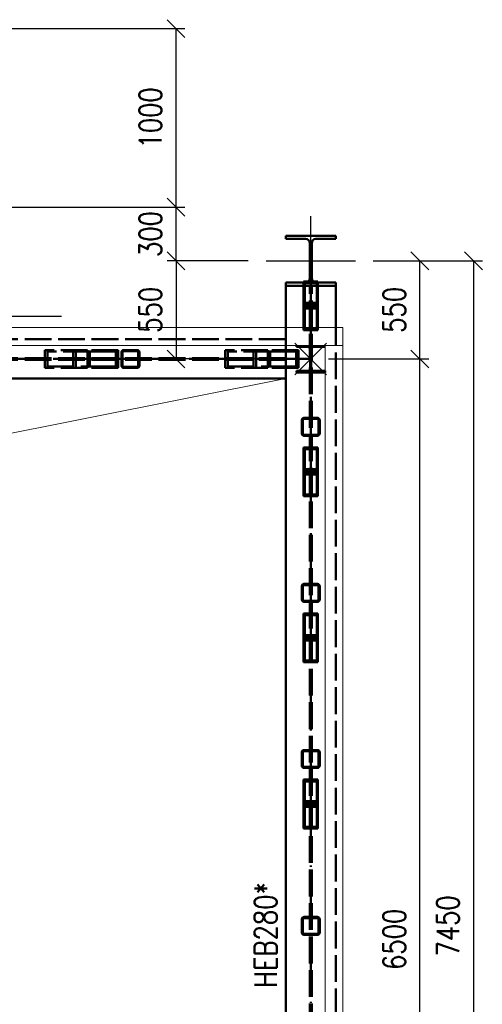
# Paper-space layout 'Layout1' of a CAD drawing. Extents: x -2 to 1033, y -36 to 596.
# Tile 8 of 64: x 227 to 279, y 135 to 245. Entities that reach past the tile are written whole.
import ezdxf

# ---------------------------------------------------------------- set-up
doc = ezdxf.new("R2010")
doc.units = 0
for name, pattern in [('ACAD_ISO02W100', [15, 12, -3]), ('ACAD_ISO04W100', [30.5, 24, -3, 0.5, -3]), ('HP_01_CER_B', [8, 5, -1, 1, -1])]:
    doc.linetypes.add(name, pattern=pattern)
doc.layers.get('0').update_dxf_attribs({"linetype": 'CONTINUOUS'})
doc.layers.get('DEFPOINTS').update_dxf_attribs({"color": 132, "linetype": 'CONTINUOUS'})
for name, color, linetype, lineweight in [('SS_DIAGONÁLY 1', 91, 'CONTINUOUS', 50), ('SS_DIAGONÁLY 2', 93, 'CONTINUOUS', 50), ('SS_DIAGONÁLY 3', 95, 'CONTINUOUS', 50), ('SS_KOTY', 3, 'CONTINUOUS', 25), ('SS_OPLASTENI-PANEL', 63, 'CONTINUOUS', 13), ('SS_OSY_025', 7, 'HP_01_CER_B', 25), ('SS_PODKLADY', 9, 'CONTINUOUS', 13), ('SS_POPIS_PROFILU', 13, 'CONTINUOUS', 25), ('SS_PÁSY', 163, 'CONTINUOUS', 50), ('SS_SLOUPY', 143, 'CONTINUOUS', 50), ('SS_SLOUPY NÁDSTAVBA', 183, 'CONTINUOUS', 50), ('SS_SRAFY', 8, 'CONTINUOUS', 18)]:
    doc.layers.add(name, color=color, linetype=linetype, lineweight=lineweight)
doc.styles.add('ROMANS', font='romans.shx', dxfattribs={"width": 0.8})
doc.styles.add('romans.shx', font='romans.shx', dxfattribs={"height": 5})
doc.dimstyles.new('A-1_(2.5)_50AS', dxfattribs={"dimtxt": 2.5, "dimasz": 2, "dimexe": 1, "dimexo": 2, "dimgap": 0, "dimtad": 0, "dimdec": 1, "dimlfac": 50, "dimrnd": 1, "dimtxsty": 'ROMANS', "dimblk1": 'OBLIQUE', "dimblk2": 'OBLIQUE', "dimsah": 1, "dimcen": 2, "dimclrd": 256, "dimclre": 256, "dimclrt": 256, "dimadec": 1, "dimazin": 2, "dimtfac": 0.714286, "dimtdec": 1, "dimtmove": 0, "dimatfit": 3, "dimldrblk": 'OPEN', "dimfxl": 1, "dimtvp": 1.142857, "dimtfill": 1, "dimtolj": 1, "dimlwd": -1, "dimlwe": -1, "dimarcsym": 0})

# ---------------------------------------------------------------- blocks, each defined once
blk = doc.blocks.new('0KRIZ(Z)')
at = {"color": 0, "linetype": 'ByBlock', "ltscale": 0.5}
for p, q in [((0, -0.5), (0, 0.5)), ((-0.5, 0), (0.5, 0)), ((0, 0), (0, 0, 1))]:
    blk.add_line(p, q, dxfattribs=at)
blk = doc.blocks.new('_Oblique')
at = {"color": 0, "linetype": 'ByBlock', "lineweight": -2}
blk.add_line((-0.5, -0.5), (0.5, 0.5), dxfattribs=at)
blk = doc.blocks.new('*D29')
at = {"layer": 'DEFPOINTS', "color": 0, "transparency": 16777216}
for p in [(259.85, 207.42), (272.07, 207.42), (259.85, 77.42)]:
    blk.add_point(p, dxfattribs=at)
at = {"layer": 'SS_KOTY', "transparency": 16777216}
for p, q in [((261.85, 207.42), (273.07, 207.42)), ((272.07, 77.42), (272.07, 207.42)), ((261.85, 77.42), (273.07, 77.42))]:
    blk.add_line(p, q, dxfattribs=at)
at = {"layer": 'SS_KOTY', "transparency": 16777216, "xscale": 2, "yscale": 2, "zscale": 2}
for p, rotation in [((272.07, 207.42), 90), ((272.07, 77.42), 270)]:
    blk.add_blockref('_Oblique', p, dxfattribs=dict(at, rotation=rotation))
at = {"layer": 'SS_KOTY', "transparency": 16777216, "insert": (269.21, 142.42), "char_height": 2.5, "attachment_point": 5, "rotation": 90, "style": 'ROMANS', "bg_fill": 3, "box_fill_scale": 1.1, "bg_fill_color": 256, "bg_fill_true_color": 13158600, "bg_fill_transparency": 0}
blk.add_mtext('\\A1;6500', dxfattribs=at)
blk = doc.blocks.new('_OPEN')
at = {"color": 0, "linetype": 'ByBlock'}
for p, q in [((-1, 0.167), (0, 0)), ((0, 0), (-1, -0.167)), ((0, 0), (-1, 0))]:
    blk.add_line(p, q, dxfattribs=at)
blk = doc.blocks.new('*D30')
at = {"layer": 'DEFPOINTS', "color": 0, "transparency": 16777216}
for p in [(264.85, 218.42, 5936), (272.07, 218.42), (259.85, 207.42)]:
    blk.add_point(p, dxfattribs=at)
at = {"layer": 'SS_KOTY', "transparency": 16777216}
for p, q in [((266.85, 218.42), (273.07, 218.42)), ((272.07, 207.42), (272.07, 218.42)), ((261.85, 207.42), (273.07, 207.42))]:
    blk.add_line(p, q, dxfattribs=at)
at = {"layer": 'SS_KOTY', "transparency": 16777216, "xscale": 2, "yscale": 2, "zscale": 2}
for p, rotation in [((272.07, 218.42), 90), ((272.07, 207.42), 270)]:
    blk.add_blockref('_Oblique', p, dxfattribs=dict(at, rotation=rotation))
at = {"layer": 'SS_KOTY', "transparency": 16777216, "insert": (269.21, 212.92), "char_height": 2.5, "attachment_point": 5, "rotation": 90, "style": 'ROMANS', "bg_fill": 3, "box_fill_scale": 1.1, "bg_fill_color": 256, "bg_fill_true_color": 13158600, "bg_fill_transparency": 0}
blk.add_mtext('\\A1;550', dxfattribs=at)
blk = doc.blocks.new('*D31')
at = {"layer": 'DEFPOINTS', "color": 0, "transparency": 16777216}
for p in [(264.85, 218.42, 5936), (264.85, 69.42), (278.07, 69.42)]:
    blk.add_point(p, dxfattribs=at)
at = {"layer": 'SS_KOTY', "transparency": 16777216}
for p, q in [((266.85, 218.42), (279.07, 218.42)), ((278.07, 218.42), (278.07, 69.42)), ((266.85, 69.42), (279.07, 69.42))]:
    blk.add_line(p, q, dxfattribs=at)
at = {"layer": 'SS_KOTY', "transparency": 16777216, "xscale": 2, "yscale": 2, "zscale": 2}
for p, rotation in [((278.07, 218.42), 90), ((278.07, 69.42), 270)]:
    blk.add_blockref('_Oblique', p, dxfattribs=dict(at, rotation=rotation))
at = {"layer": 'SS_KOTY', "transparency": 16777216, "insert": (275.21, 143.92), "char_height": 2.5, "attachment_point": 5, "rotation": 90, "style": 'ROMANS', "bg_fill": 3, "box_fill_scale": 1.1, "bg_fill_color": 256, "bg_fill_true_color": 13158600, "bg_fill_transparency": 0}
blk.add_mtext('\\A1;7450', dxfattribs=at)
blk = doc.blocks.new('*D41')
at = {"layer": 'DEFPOINTS', "color": 0, "transparency": 16777216}
for p in [(194.52, 224.42, -5943.8), (244.75, 224.42), (254.85, 218.42, 5936)]:
    blk.add_point(p, dxfattribs=at)
at = {"layer": 'SS_KOTY', "transparency": 16777216}
for p, q in [((196.52, 224.42), (245.75, 224.42)), ((244.75, 218.42), (244.75, 224.42)), ((252.85, 218.42), (243.75, 218.42))]:
    blk.add_line(p, q, dxfattribs=at)
at = {"layer": 'SS_KOTY', "transparency": 16777216, "xscale": 2, "yscale": 2, "zscale": 2}
for p, rotation in [((244.75, 224.42), 90), ((244.75, 218.42), 270)]:
    blk.add_blockref('_Oblique', p, dxfattribs=dict(at, rotation=rotation))
at = {"layer": 'SS_KOTY', "transparency": 16777216, "insert": (241.89, 221.42), "char_height": 2.5, "attachment_point": 5, "rotation": 90, "style": 'ROMANS', "bg_fill": 3, "box_fill_scale": 1.1, "bg_fill_color": 256, "bg_fill_true_color": 13158600, "bg_fill_transparency": 0}
blk.add_mtext('\\A1;300', dxfattribs=at)
blk = doc.blocks.new('*D42')
at = {"layer": 'DEFPOINTS', "color": 0, "transparency": 16777216}
for p in [(194.52, 244.42, -5943.8), (244.75, 244.42), (194.52, 224.42, -5943.8)]:
    blk.add_point(p, dxfattribs=at)
at = {"layer": 'SS_KOTY', "transparency": 16777216}
for p, q in [((196.52, 244.42), (245.75, 244.42)), ((244.75, 224.42), (244.75, 244.42)), ((196.52, 224.42), (245.75, 224.42))]:
    blk.add_line(p, q, dxfattribs=at)
at = {"layer": 'SS_KOTY', "transparency": 16777216, "xscale": 2, "yscale": 2, "zscale": 2}
for p, rotation in [((244.75, 244.42), 90), ((244.75, 224.42), 270)]:
    blk.add_blockref('_Oblique', p, dxfattribs=dict(at, rotation=rotation))
at = {"layer": 'SS_KOTY', "transparency": 16777216, "insert": (241.89, 234.42), "char_height": 2.5, "attachment_point": 5, "rotation": 90, "style": 'ROMANS', "bg_fill": 3, "box_fill_scale": 1.1, "bg_fill_color": 256, "bg_fill_true_color": 13158600, "bg_fill_transparency": 0}
blk.add_mtext('\\A1;1000', dxfattribs=at)
blk = doc.blocks.new('*D43')
at = {"layer": 'DEFPOINTS', "color": 0, "transparency": 16777216}
for p in [(254.85, 218.42, 5936), (244.75, 207.42), (259.85, 207.42)]:
    blk.add_point(p, dxfattribs=at)
at = {"layer": 'SS_KOTY', "transparency": 16777216}
for p, q in [((252.85, 218.42), (243.75, 218.42)), ((244.75, 218.42), (244.75, 207.42)), ((257.85, 207.42), (243.75, 207.42))]:
    blk.add_line(p, q, dxfattribs=at)
at = {"layer": 'SS_KOTY', "transparency": 16777216, "xscale": 2, "yscale": 2, "zscale": 2}
for p, rotation in [((244.75, 218.42), 90), ((244.75, 207.42), 270)]:
    blk.add_blockref('_Oblique', p, dxfattribs=dict(at, rotation=rotation))
at = {"layer": 'SS_KOTY', "transparency": 16777216, "insert": (241.89, 212.92), "char_height": 2.5, "attachment_point": 5, "rotation": 90, "style": 'ROMANS', "bg_fill": 3, "box_fill_scale": 1.1, "bg_fill_color": 256, "bg_fill_true_color": 13158600, "bg_fill_transparency": 0}
blk.add_mtext('\\A1;550', dxfattribs=at)

psp = doc.layouts.get("Layout1")

# ---------------------------------------------------------------- linework, layer by layer
at = {"layer": 'SS_DIAGONÁLY 1', "color": 3, "linetype": 'ACAD_ISO02W100', "ltscale": 0.25}
for p, q in [((238.6468, 206.6641), (238.6468, 208.1841)), ((238.7668, 208.1841), (238.7668, 206.6641)), ((258.8468, 200.5841), (258.8468, 199.0641)), ((258.9668, 199.0641), (258.9668, 200.5841)), ((258.8468, 181.9841), (258.8468, 180.4641)), ((258.9668, 180.4641), (258.9668, 181.9841)), ((258.8468, 163.3841), (258.8468, 161.8641)), ((258.9668, 161.8641), (258.9668, 163.3841)), ((258.8468, 144.6841), (258.8468, 143.1641)), ((258.9668, 143.1641), (258.9668, 144.6841))]:
    psp.add_line(p, q, dxfattribs=at)
at = {"layer": 'SS_DIAGONÁLY 1', "color": 7, "linetype": 'ACAD_ISO04W100', "ltscale": 0.25}
psp.add_line((239.6468, 207.4241), (239.6468, 207.4241), dxfattribs=at)
at = {"layer": 'SS_DIAGONÁLY 1', "color": 3, "linetype": 'ACAD_ISO02W100', "ltscale": 0.25}
for centre, start, end in [((238.8868, 208.1841), 90, 180), ((238.8868, 206.6641), 180, 270), ((259.0868, 200.5841), 90, 180), ((259.0868, 199.0641), 180, 270), ((259.0868, 181.9841), 90, 180), ((259.0868, 180.4641), 180, 270), ((259.0868, 163.3841), 90, 180), ((259.0868, 161.8641), 180, 270), ((259.0868, 144.6841), 90, 180), ((259.0868, 143.1641), 180, 270)]:
    psp.add_arc(centre, 0.24, start, end, dxfattribs=at)
at = {"layer": 'SS_DIAGONÁLY 1', "color": 3, "linetype": 'ACAD_ISO02W100', "ltscale": 0.25, "extrusion": (0, 0, -1)}
psp.add_arc((-238.8868, 208.1841), 0.12, 0, 90, dxfattribs=at)
at = {"layer": 'SS_DIAGONÁLY 1', "color": 3, "linetype": 'ACAD_ISO02W100', "ltscale": 0.25, "extrusion": (3.03165e-13, 1.25575e-13, -1)}
psp.add_arc((-238.8868, 206.6641), 0.12, 270, 0, dxfattribs=at)
at = {"layer": 'SS_DIAGONÁLY 1', "color": 3, "linetype": 'ACAD_ISO02W100', "ltscale": 0.25, "extrusion": (-1.51582e-13, 6.27875e-14, -1)}
for centre in [(-259.0868, 200.5841), (-259.0868, 181.9841), (-259.0868, 163.3841), (-259.0868, 144.6841)]:
    psp.add_arc(centre, 0.12, 0, 90, dxfattribs=at)
at = {"layer": 'SS_DIAGONÁLY 1', "color": 3, "linetype": 'ACAD_ISO02W100', "ltscale": 0.25, "extrusion": (1.51582e-13, 6.27875e-14, -1)}
for centre in [(-259.0868, 199.0641), (-259.0868, 180.4641), (-259.0868, 161.8641), (-259.0868, 143.1641)]:
    psp.add_arc(centre, 0.12, 270, 0, dxfattribs=at)
at = {"layer": 'SS_DIAGONÁLY 2', "color": 3, "linetype": 'ACAD_ISO02W100', "ltscale": 0.25}
for p, q in [((259.0468, 197.5142), (259.0468, 197.3182)), ((259.0468, 197.3182), (259.0468, 194.9006)), ((259.1668, 197.3182), (259.1668, 195.0966)), ((259.0468, 194.9006), (259.0468, 192.0589)), ((259.1668, 195.0966), (259.1668, 192.255)), ((259.0468, 178.9142), (259.0468, 178.7182)), ((259.0468, 178.7182), (259.0468, 176.3006)), ((259.1668, 178.7182), (259.1668, 176.4966)), ((259.1668, 176.4966), (259.1668, 173.655)), ((259.0468, 176.3006), (259.0468, 173.4589)), ((259.0468, 160.307), (259.0468, 157.6933)), ((259.1668, 160.1109), (259.1668, 157.8893)), ((259.1668, 157.8893), (259.1668, 155.0165)), ((259.0468, 157.6933), (259.0468, 154.8198))]:
    psp.add_line(p, q, dxfattribs=at)
at = {"layer": 'SS_DIAGONÁLY 3', "color": 3, "linetype": 'ACAD_ISO02W100', "ltscale": 0.25}
for p, q in [((234.8379, 208.4241), (230.0685, 208.4241)), ((230.0685, 208.4241), (230.0685, 206.4241)), ((235.1136, 208.2641), (230.3441, 208.2641)), ((230.3441, 208.2641), (230.3441, 206.5841)), ((233.2383, 208.2641), (233.2383, 206.5841)), ((233.514, 208.4241), (233.514, 206.4241)), ((238.2834, 208.4241), (234.8379, 208.4241)), ((234.8379, 206.4241), (234.8379, 208.4241)), ((238.0077, 208.2641), (235.1136, 208.2641)), ((235.1136, 206.5841), (235.1136, 208.2641)), ((238.0077, 206.5841), (238.0077, 208.2641)), ((238.2834, 206.4241), (238.2834, 208.4241)), ((234.8379, 206.4241), (230.0685, 206.4241)), ((230.3441, 206.5841), (235.1136, 206.5841)), ((238.2834, 206.4241), (234.8379, 206.4241)), ((235.1136, 206.5841), (238.0077, 206.5841))]:
    psp.add_line(p, q, dxfattribs=at)
at = {"layer": 'SS_DIAGONÁLY 3', "color": 7, "linetype": 'ACAD_ISO04W100', "ltscale": 0.25}
psp.add_line((239.6468, 207.4241), (231.7912, 207.4241), dxfattribs=at)
at = {"layer": 'SS_PODKLADY', "elevation": -5936}
psp.add_lwpolyline([(60.6468, 79.6241), (76.6128, 169.3001), (257.0468, 205.2241)], dxfattribs=at)
at = {"layer": 'SS_PÁSY', "color": 1, "linetype": 'Continuous', "ltscale": 0.25}
for p in [(60.6468, 205.2241), (257.0468, 79.6241)]:
    psp.add_line(p, (257.0468, 205.2241), dxfattribs=at)
at = {"layer": 'SS_SLOUPY', "color": 1, "linetype": 'Continuous', "ltscale": 0.25}
for p, q in [((262.6468, 221.2241), (257.0468, 221.2241)), ((257.0468, 220.8641), (257.0468, 221.2241)), ((257.0468, 220.8641), (259.2618, 220.8641)), ((260.4318, 220.8641), (262.6468, 220.8641)), ((262.6468, 220.8641), (262.6468, 221.2241))]:
    psp.add_line(p, q, dxfattribs=at)
at = {"layer": 'SS_SLOUPY', "color": 1, "linetype": 'Continuous', "ltscale": 0.25, "extrusion": (0, 0, -1)}
for centre, start, end in [((-259.2618, 220.3841), 90, 180), ((-260.4318, 220.3841), 0, 90)]:
    psp.add_arc(centre, 0.48, start, end, dxfattribs=at)

# ---------------------------------------------------------------- block references
at = {"layer": 'SS_OSY_025', "xscale": 10, "yscale": 10}
psp.add_blockref('0KRIZ(Z)', (259.8468, 218.4241, 5936), dxfattribs=at)
at = {"layer": 'SS_OSY_025', "xscale": 5, "yscale": 5, "rotation": 45}
psp.add_blockref('0KRIZ(Z)', (259.8468, 207.4241), dxfattribs=at)

# ---------------------------------------------------------------- texts
at = {"layer": 'SS_POPIS_PROFILU', "color": 2, "style": 'romans.shx', "width": 0.8}
psp.add_text('HEB280*', height=2.5, rotation=90, dxfattribs=at).set_placement((256.0368, 136.9805))

# ---------------------------------------------------------------- next in the draw order: dimensions: what is measured, and where the dimension line sits
at = {"layer": 'SS_KOTY'}
dim = psp.add_linear_dim(base=(244.7519, 224.4241), p1=(254.8468, 218.4241, 5936), p2=(194.5232, 224.4241, -5943.8), angle=90, dimstyle='A-1_(2.5)_50AS', dxfattribs=at)
dim.commit()
dim.dimension.update_dxf_attribs({"geometry": '*D41', "text_midpoint": (241.8948, 221.4241)})
dim = psp.add_linear_dim(base=(272.0652, 207.4241), p1=(259.8468, 77.4241), p2=(259.8468, 207.4241), angle=90, dimstyle='A-1_(2.5)_50AS', override={"dimtmove": 1}, dxfattribs=at)
dim.commit()
dim.dimension.update_dxf_attribs({"geometry": '*D29', "text_midpoint": (269.2081, 142.4241)})

# ---------------------------------------------------------------- next in the draw order: linework, layer by layer
at = {"layer": 'SS_DIAGONÁLY 1', "color": 3, "linetype": 'ACAD_ISO02W100', "ltscale": 0.25}
for p, q in [((259.0868, 200.8241), (260.6068, 200.8241)), ((260.6068, 200.7041), (259.0868, 200.7041)), ((260.7268, 200.5841), (260.7268, 199.0641)), ((260.8468, 199.0641), (260.8468, 200.5841)), ((259.0868, 198.9441), (260.6068, 198.9441)), ((260.6068, 198.8241), (259.0868, 198.8241)), ((259.0868, 182.2241), (260.6068, 182.2241)), ((260.6068, 182.1041), (259.0868, 182.1041)), ((260.7268, 181.9841), (260.7268, 180.4641)), ((260.8468, 180.4641), (260.8468, 181.9841)), ((259.0868, 180.3441), (260.6068, 180.3441)), ((260.6068, 180.2241), (259.0868, 180.2241)), ((259.0868, 163.6241), (260.6068, 163.6241)), ((260.6068, 163.5041), (259.0868, 163.5041)), ((260.7268, 163.3841), (260.7268, 161.8641)), ((260.8468, 161.8641), (260.8468, 163.3841)), ((259.0868, 161.7441), (260.6068, 161.7441)), ((260.6068, 161.6241), (259.0868, 161.6241)), ((259.0868, 144.9241), (260.6068, 144.9241)), ((260.6068, 144.8041), (259.0868, 144.8041)), ((260.7268, 144.6841), (260.7268, 143.1641)), ((260.8468, 143.1641), (260.8468, 144.6841)), ((259.0868, 143.0441), (260.6068, 143.0441)), ((260.6068, 142.9241), (259.0868, 142.9241))]:
    psp.add_line(p, q, dxfattribs=at)
at = {"layer": 'SS_DIAGONÁLY 1', "color": 7, "linetype": 'ACAD_ISO04W100', "ltscale": 0.25}
for p, q in [((259.8468, 199.8241), (259.8468, 199.8241)), ((259.8468, 181.2241), (259.8468, 181.2241)), ((259.8468, 162.6241), (259.8468, 162.6241)), ((259.8468, 143.9241), (259.8468, 143.9241))]:
    psp.add_line(p, q, dxfattribs=at)
at = {"layer": 'SS_DIAGONÁLY 1', "color": 3, "linetype": 'ACAD_ISO02W100', "ltscale": 0.25}
for centre, start, end in [((260.6068, 200.5841), 0, 90), ((260.6068, 199.0641), 270, 0), ((260.6068, 181.9841), 0, 90), ((260.6068, 180.4641), 270, 0), ((260.6068, 163.3841), 0, 90), ((260.6068, 161.8641), 270, 0), ((260.6068, 144.6841), 0, 90), ((260.6068, 143.1641), 270, 0)]:
    psp.add_arc(centre, 0.24, start, end, dxfattribs=at)
at = {"layer": 'SS_DIAGONÁLY 1', "color": 3, "linetype": 'ACAD_ISO02W100', "ltscale": 0.25, "extrusion": (6.27875e-14, 1.51582e-13, -1)}
for centre in [(-260.6068, 200.5841), (-260.6068, 181.9841), (-260.6068, 163.3841), (-260.6068, 144.6841)]:
    psp.add_arc(centre, 0.12, 90, 180, dxfattribs=at)
at = {"layer": 'SS_DIAGONÁLY 1', "color": 3, "linetype": 'ACAD_ISO02W100', "ltscale": 0.25, "extrusion": (-6.27875e-14, 1.51582e-13, -1)}
for centre in [(-260.6068, 199.0641), (-260.6068, 180.4641), (-260.6068, 161.8641), (-260.6068, 143.1641)]:
    psp.add_arc(centre, 0.12, 180, 270, dxfattribs=at)
at = {"layer": 'SS_DIAGONÁLY 2', "color": 7, "linetype": 'ACAD_ISO04W100', "ltscale": 0.25}
for p, q in [((259.8468, 199.8241), (259.8468, 193.3657)), ((259.8468, 181.2241), (259.8468, 174.7657)), ((259.8468, 162.6241), (259.8468, 156.131))]:
    psp.add_line(p, q, dxfattribs=at)
at = {"layer": 'SS_DIAGONÁLY 2', "color": 3, "linetype": 'ACAD_ISO02W100', "ltscale": 0.25}
for p, q in [((260.6468, 197.5142), (259.0468, 197.5142)), ((260.6468, 194.9006), (260.6468, 197.5142)), ((260.5268, 197.3182), (259.1668, 197.3182)), ((260.5268, 195.0966), (260.5268, 197.3182)), ((260.6468, 194.9006), (259.0468, 194.9006)), ((259.0468, 194.6726), (260.6468, 194.6726)), ((260.5268, 195.0966), (259.1668, 195.0966)), ((259.1668, 194.4765), (260.5268, 194.4765)), ((260.5268, 192.255), (260.5268, 195.0966)), ((260.6468, 192.0589), (260.6468, 194.9006)), ((259.0468, 192.0589), (260.6468, 192.0589)), ((259.1668, 192.255), (260.5268, 192.255)), ((260.6468, 178.9142), (259.0468, 178.9142)), ((260.5268, 178.7182), (259.1668, 178.7182)), ((260.5268, 176.4966), (260.5268, 178.7182)), ((260.6468, 176.3006), (260.6468, 178.9142)), ((260.5268, 176.4966), (259.1668, 176.4966)), ((260.5268, 173.655), (260.5268, 176.4966)), ((260.6468, 176.3006), (259.0468, 176.3006)), ((259.0468, 176.0726), (260.6468, 176.0726)), ((259.1668, 175.8765), (260.5268, 175.8765)), ((260.6468, 173.4589), (260.6468, 176.3006)), ((259.0468, 173.4589), (260.6468, 173.4589)), ((259.1668, 173.655), (260.5268, 173.655)), ((260.6468, 160.307), (259.0468, 160.307)), ((260.5268, 160.1109), (259.1668, 160.1109)), ((260.5268, 157.8893), (260.5268, 160.1109)), ((260.6468, 157.6933), (260.6468, 160.307)), ((260.5268, 157.8893), (259.1668, 157.8893)), ((260.5268, 155.0165), (260.5268, 157.8893)), ((260.6468, 157.6933), (259.0468, 157.6933)), ((259.0468, 157.4422), (260.6468, 157.4422)), ((259.1668, 157.2456), (260.5268, 157.2456)), ((260.6468, 154.8198), (260.6468, 157.6933)), ((259.0468, 154.8198), (260.6468, 154.8198)), ((259.1668, 155.0165), (260.5268, 155.0165))]:
    psp.add_line(p, q, dxfattribs=at)
at = {"layer": 'SS_POPIS_PROFILU', "color": 13}
psp.add_lwpolyline([(170.3343, 217.2446), (200.3029, 212.2054), (231.922, 212.2054)], dxfattribs=at)

# ---------------------------------------------------------------- next in the draw order: dimensions: what is measured, and where the dimension line sits
at = {"layer": 'SS_KOTY'}
for base, p1, p2, picture, middle in [((244.7519, 244.4241), (194.5232, 224.4241, -5943.8), (194.5232, 244.4241, -5943.8), '*D42', (241.8948, 234.4241)), ((272.0652, 218.4241), (259.8468, 207.4241), (264.8468, 218.4241, 5936), '*D30', (269.2081, 212.9241))]:
    dim = psp.add_linear_dim(base=base, p1=p1, p2=p2, angle=90, dimstyle='A-1_(2.5)_50AS', override={"dimtmove": 1}, dxfattribs=at)
    dim.commit()
    dim.dimension.update_dxf_attribs({"geometry": picture, "text_midpoint": middle})

# ---------------------------------------------------------------- next in the draw order: linework, layer by layer
at = {"layer": 'SS_DIAGONÁLY 2', "color": 3, "linetype": 'ACAD_ISO02W100', "ltscale": 0.25}
for p, q in [((260.5268, 215.6241), (260.5268, 215.9182)), ((260.5268, 213.6966), (260.5268, 215.6241)), ((260.6468, 213.5006), (260.6468, 215.9841)), ((260.5268, 210.855), (260.5268, 213.6966)), ((260.6468, 210.6589), (260.6468, 213.5006))]:
    psp.add_line(p, q, dxfattribs=at)
at = {"layer": 'SS_DIAGONÁLY 2', "color": 1, "linetype": 'Continuous', "ltscale": 0.25}
psp.add_line((260.6468, 215.9841), (260.6468, 216.1142), dxfattribs=at)
at = {"layer": 'SS_OPLASTENI-PANEL', "color": 9, "linetype": 'Continuous', "ltscale": 0.25}
for p, q in [((263.4468, 208.9441), (263.4468, 210.9441)), ((261.4468, 206.0841), (261.4468, 208.9441)), ((263.4468, 75.9041), (263.4468, 208.9441)), ((261.4468, 78.9441), (261.4468, 205.9041))]:
    psp.add_line(p, q, dxfattribs=at)
at = {"layer": 'SS_PÁSY', "color": 1, "linetype": 'Continuous', "ltscale": 0.25}
psp.add_line((262.6468, 210.9441), (262.6468, 215.6241), dxfattribs=at)
at = {"layer": 'SS_PÁSY', "color": 3, "linetype": 'ACAD_ISO02W100', "ltscale": 0.25}
psp.add_line((262.6468, 73.9041), (262.6468, 210.9441), dxfattribs=at)
at = {"layer": 'SS_SLOUPY', "color": 1, "linetype": 'Continuous', "ltscale": 0.25}
for p, q in [((262.6468, 215.9841), (260.4318, 215.9841)), ((262.6468, 215.6241), (262.6468, 215.9841))]:
    psp.add_line(p, q, dxfattribs=at)
at = {"layer": 'SS_SLOUPY NÁDSTAVBA', "color": 1, "linetype": 'Continuous', "ltscale": 0.25}
psp.add_line((261.4468, 205.9041), (261.4468, 206.0841), dxfattribs=at)

# ---------------------------------------------------------------- next in the draw order: dimensions: what is measured, and where the dimension line sits
at = {"layer": 'SS_KOTY'}
dim = psp.add_linear_dim(base=(244.7519, 207.4241), p1=(254.8468, 218.4241, 5936), p2=(259.8468, 207.4241), angle=90, dimstyle='A-1_(2.5)_50AS', dxfattribs=at)
dim.commit()
dim.dimension.update_dxf_attribs({"geometry": '*D43', "text_midpoint": (241.8948, 212.9241)})
dim = psp.add_linear_dim(base=(278.0652, 69.4241), p1=(264.8468, 218.4241, 5936), p2=(264.8468, 69.4241), angle=90, dimstyle='A-1_(2.5)_50AS', override={"dimtmove": 1}, dxfattribs=at)
dim.commit()
dim.dimension.update_dxf_attribs({"geometry": '*D31', "text_midpoint": (275.2081, 143.9241)})

# ---------------------------------------------------------------- next in the draw order: hatches: boundary and pattern name
at = {"layer": 'SS_SRAFY'}
h = psp.add_hatch(dxfattribs=at)
h.set_pattern_fill('ANSI31', color=5, scale=0.02, style=0)
h.set_pattern_definition([(45, (57.84679, 35.42408), (-0.04490128, 0.04490128), [])])
h.paths.add_polyline_path([(258.2468, 205.9041), (261.4468, 205.9041), (261.4468, 206.0841), (260.2068, 206.0841, -0.41421356), (259.9068, 206.3841), (259.9068, 208.4641, -0.41421356), (260.2068, 208.7641), (261.4468, 208.7641), (261.4468, 208.9441), (258.2468, 208.9441), (258.2468, 208.7641), (259.4868, 208.7641, -0.41421356), (259.7868, 208.4641), (259.7868, 206.3841, -0.41421356), (259.4868, 206.0841), (258.2468, 206.0841)], flags=0)

# ---------------------------------------------------------------- next in the draw order: linework, layer by layer
at = {"layer": 'SS_DIAGONÁLY 1', "color": 3, "linetype": 'ACAD_ISO02W100', "ltscale": 0.25}
for p, q in [((240.4068, 208.4241), (238.8868, 208.4241)), ((238.8868, 208.3041), (240.4068, 208.3041)), ((240.5268, 206.6641), (240.5268, 208.1841)), ((240.6468, 208.1841), (240.6468, 206.6641)), ((240.4068, 206.5441), (238.8868, 206.5441)), ((240.4068, 206.4241), (238.8868, 206.4241))]:
    psp.add_line(p, q, dxfattribs=at)
for centre, start, end in [((240.4068, 208.1841), 0, 90), ((240.4068, 206.6641), 270, 0)]:
    psp.add_arc(centre, 0.24, start, end, dxfattribs=at)
at = {"layer": 'SS_DIAGONÁLY 1', "color": 3, "linetype": 'ACAD_ISO02W100', "ltscale": 0.25, "extrusion": (0, 0, -1)}
psp.add_arc((-240.4068, 208.1841), 0.12, 90, 180, dxfattribs=at)
at = {"layer": 'SS_DIAGONÁLY 1', "color": 3, "linetype": 'ACAD_ISO02W100', "ltscale": 0.25, "extrusion": (-1.25575e-13, 3.03165e-13, -1)}
psp.add_arc((-240.4068, 206.6641), 0.12, 180, 270, dxfattribs=at)
at = {"layer": 'SS_DIAGONÁLY 2', "color": 7, "linetype": 'ACAD_ISO04W100', "ltscale": 0.25}
psp.add_line((259.8468, 218.4241), (259.8468, 211.9657), dxfattribs=at)
at = {"layer": 'SS_DIAGONÁLY 2', "color": 1, "linetype": 'Continuous', "ltscale": 0.25}
for p, q in [((259.5759, 216.1142), (259.0468, 216.1142)), ((259.0468, 216.1142), (259.0468, 215.9841)), ((260.6468, 216.1142), (260.1176, 216.1142))]:
    psp.add_line(p, q, dxfattribs=at)
at = {"layer": 'SS_DIAGONÁLY 2', "color": 3, "linetype": 'ACAD_ISO02W100', "ltscale": 0.25}
for p, q in [((259.0468, 215.9841), (259.0468, 213.5006)), ((260.5268, 215.9182), (259.1668, 215.9182)), ((259.1668, 215.9182), (259.1668, 215.6241)), ((259.1668, 215.6241), (259.1668, 213.6966)), ((260.1176, 216.1142), (259.5759, 216.1142)), ((260.6468, 213.5006), (259.0468, 213.5006)), ((259.0468, 213.5006), (259.0468, 210.6589)), ((259.0468, 213.2726), (260.6468, 213.2726)), ((260.5268, 213.6966), (259.1668, 213.6966)), ((259.1668, 213.6966), (259.1668, 210.855)), ((259.1668, 213.0765), (260.5268, 213.0765)), ((259.0468, 210.6589), (260.6468, 210.6589)), ((259.1668, 210.855), (260.5268, 210.855))]:
    psp.add_line(p, q, dxfattribs=at)
at = {"layer": 'SS_DIAGONÁLY 3', "color": 3, "linetype": 'ACAD_ISO02W100', "ltscale": 0.25}
for p, q in [((255.0379, 208.4241), (250.2685, 208.4241)), ((250.2685, 208.4241), (250.2685, 206.4241)), ((255.3136, 208.2641), (250.5441, 208.2641)), ((250.5441, 208.2641), (250.5441, 206.5841)), ((253.4383, 208.2641), (253.4383, 206.5841)), ((253.714, 208.4241), (253.714, 206.4241)), ((258.4834, 208.4241), (255.0379, 208.4241)), ((255.0379, 206.4241), (255.0379, 208.4241)), ((257.0468, 208.2641), (255.3136, 208.2641)), ((255.3136, 206.5841), (255.3136, 208.2641)), ((258.2077, 208.2641), (257.0468, 208.2641)), ((258.2077, 206.5841), (258.2077, 208.2641)), ((258.4834, 206.4241), (258.4834, 208.4241)), ((255.0379, 206.4241), (250.2685, 206.4241)), ((250.5441, 206.5841), (255.3136, 206.5841)), ((258.4834, 206.4241), (255.0379, 206.4241)), ((255.3136, 206.5841), (257.0468, 206.5841)), ((257.0468, 206.5841), (258.2077, 206.5841))]:
    psp.add_line(p, q, dxfattribs=at)
at = {"layer": 'SS_DIAGONÁLY 3', "color": 7, "linetype": 'ACAD_ISO04W100', "ltscale": 0.25}
psp.add_line((259.8468, 207.4241), (251.9912, 207.4241), dxfattribs=at)
at = {"layer": 'SS_OPLASTENI-PANEL', "color": 9, "linetype": 'Continuous', "ltscale": 0.25}
for p, q in [((263.4468, 210.9441), (54.2468, 210.9441)), ((56.2468, 208.9441), (263.4468, 208.9441))]:
    psp.add_line(p, q, dxfattribs=at)
at = {"layer": 'SS_PÁSY', "color": 7, "linetype": 'ACAD_ISO04W100', "ltscale": 0.25}
for p, q in [((259.8468, 218.4241), (259.8468, 69.4241)), ((259.8468, 207.4241), (57.8468, 207.4241))]:
    psp.add_line(p, q, dxfattribs=at)
at = {"layer": 'SS_PÁSY', "color": 1, "linetype": 'Continuous', "ltscale": 0.25}
for p, q in [((262.6468, 215.6241), (257.0468, 215.6241)), ((257.0468, 210.9441), (257.0468, 215.6241)), ((257.0468, 205.2241), (257.0468, 208.9441))]:
    psp.add_line(p, q, dxfattribs=at)
at = {"layer": 'SS_PÁSY', "color": 3, "linetype": 'ACAD_ISO02W100', "ltscale": 0.25}
for p, q in [((259.7418, 72.2241), (259.7418, 215.6241)), ((259.9518, 72.2241), (259.9518, 215.6241)), ((257.0468, 209.6241), (257.0468, 210.9441)), ((257.0468, 209.6241), (160.5468, 209.6241)), ((257.0468, 208.9441), (257.0468, 209.6241)), ((257.0468, 207.5191), (60.6468, 207.5191)), ((257.0468, 207.3291), (60.6468, 207.3291))]:
    psp.add_line(p, q, dxfattribs=at)
at = {"layer": 'SS_SLOUPY', "color": 1, "linetype": 'Continuous', "ltscale": 0.25}
for p, q in [((259.7418, 216.4641), (259.7418, 220.3841)), ((259.9518, 216.4641), (259.9518, 220.3841)), ((259.2618, 215.9841), (257.0468, 215.9841)), ((257.0468, 215.6241), (257.0468, 215.9841))]:
    psp.add_line(p, q, dxfattribs=at)
at = {"layer": 'SS_SLOUPY', "color": 7, "linetype": 'ACAD_ISO04W100', "ltscale": 0.25}
psp.add_line((259.8468, 218.4241), (259.8468, 218.4241), dxfattribs=at)
at = {"layer": 'SS_SLOUPY', "color": 1, "linetype": 'Continuous', "ltscale": 0.25, "extrusion": (0, 0, -1)}
for centre, start, end in [((-259.2618, 216.4641), 180, 270), ((-260.4318, 216.4641), 270, 0)]:
    psp.add_arc(centre, 0.48, start, end, dxfattribs=at)
at = {"layer": 'SS_SLOUPY NÁDSTAVBA', "color": 1, "linetype": 'Continuous', "ltscale": 0.25}
for p, q in [((258.2468, 208.9441), (258.2468, 208.7641)), ((258.2468, 208.7641), (259.4868, 208.7641)), ((259.7868, 208.4641), (259.7868, 206.3841)), ((259.9068, 206.3841), (259.9068, 208.4641)), ((260.2068, 208.7641), (261.4468, 208.7641)), ((259.4868, 206.0841), (258.2468, 206.0841)), ((258.2468, 206.0841), (258.2468, 205.9041)), ((258.2468, 205.9041), (261.4468, 205.9041)), ((261.4468, 206.0841), (260.2068, 206.0841))]:
    psp.add_line(p, q, dxfattribs=at)
at = {"layer": 'SS_SLOUPY NÁDSTAVBA', "color": 7, "linetype": 'ACAD_ISO04W100', "ltscale": 0.25}
psp.add_line((259.8468, 207.4241), (259.8468, 207.4241), dxfattribs=at)
at = {"layer": 'SS_SLOUPY NÁDSTAVBA', "color": 1, "linetype": 'Continuous', "ltscale": 0.25, "extrusion": (0, 0, -1)}
for centre, start, end in [((-259.4868, 208.4641), 90, 180), ((-260.2068, 208.4641), 0, 90), ((-259.4868, 206.3841), 180, 270), ((-260.2068, 206.3841), 270, 0)]:
    psp.add_arc(centre, 0.3, start, end, dxfattribs=at)

doc.saveas('drawing.dxf')
